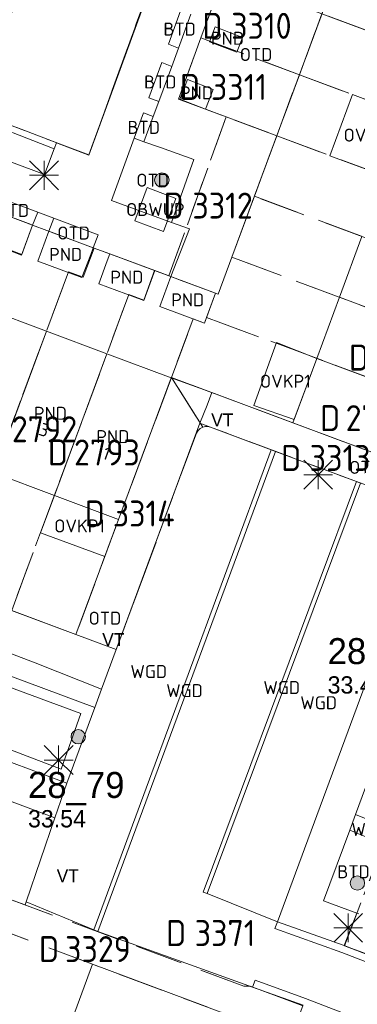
# Model space of a CAD drawing. Header units: metres. Extents: x 207644 to 210135, y 370459 to 373417.
# Tile 101 of 256: x 208310 to 208334, y 371704 to 371772. Entities that reach past the tile are written whole.
import ezdxf
from ezdxf.enums import TextEntityAlignment as Align

# ---------------------------------------------------------------- set-up
doc = ezdxf.new("R2010")
doc.units = ezdxf.units.M
doc.linetypes.add('HIDDEN2', pattern=[4.7625, 3.175, -1.5875])
for name, color, linetype in [('BTD', 7, 'Continuous'), ('GB', 1, 'Continuous'), ('GB07', 1, 'Continuous'), ('GB11', 1, 'Continuous'), ('KAD_perceelnummer', 212, 'Continuous'), ('KAD_sectie', 212, 'Continuous'), ('KAD_Vastgesteld_Perceel', 212, 'Continuous'), ('KO_INSPECTIE', 7, 'Continuous'), ('NAR', 7, 'Continuous'), ('NLV_inspectieput', 7, 'Continuous'), ('NNR_inspectieput', 7, 'Continuous'), ('OBWUP', 7, 'Continuous'), ('OTD', 7, 'Continuous'), ('OVKP1', 7, 'Continuous'), ('PND', 7, 'Continuous'), ('WGD', 7, 'Continuous')]:
    doc.layers.add(name, color=color, linetype=linetype)
for name, color, linetype, lineweight in [('GBOR', 7, 'Continuous', 25), ('GIMGMV', 7, 'Continuous', 25), ('GMV', 7, 'Continuous', 25), ('GP1', 7, 'Continuous', 30), ('Q21_lantaarnpaal', 1, 'Continuous', 0), ('Q26_boom', 72, 'Continuous', 0)]:
    doc.layers.add(name, color=color, linetype=linetype, lineweight=lineweight)
doc.styles.add('ISO', font='isocpeur.ttf', dxfattribs={"height": 1})
doc.styles.add('ISOCP', font='ISOCP.shx', dxfattribs={"height": 1.8})

# ---------------------------------------------------------------- blocks, each defined once
blk = doc.blocks.new('ACMAP_ANN_TEMPLATE_Vastgesteld_Perceelnummer')
at = {"layer": 'KAD_perceelnummer', "style": 'ISOCP'}
blk.add_attdef('Perceelnummer', text='', height=1.8, dxfattribs=at).set_placement((0, 0), align=Align.MIDDLE)
at = {"layer": 'KAD_sectie', "style": 'ISOCP'}
blk.add_attdef('sectie', text='', height=1.8, dxfattribs=at).set_placement((-2.7, 0), align=Align.MIDDLE_RIGHT)
blk = doc.blocks.new('Q26')
blk.add_hatch(color=256).paths.add_polyline_path([(-0.452, -0.01, 1), (0.548, -0.01, 1)])
blk.add_circle((0.048, -0.01), 0.5)
blk = doc.blocks.new('Q21')
for p, q in [((-1, 1), (0, 0)), ((0, 1), (0, 0)), ((0, 0), (1, 1)), ((-1, 0), (0, 0)), ((-1, -1), (0, 0)), ((0, 0), (1, 0)), ((0, 0), (0, -1)), ((0, 0), (1, -1))]:
    blk.add_line(p, q)

msp = doc.modelspace()

# ---------------------------------------------------------------- linework, layer by layer
at = {"layer": 'GB', "color": 253, "linetype": 'Continuous', "lineweight": 13}
for points in [[(208308.257, 371758.874), (208311.351, 371757.725)], [(208312.486, 371757.303), (208315.561, 371756.161)], [(208332.635, 371752.728), (208334.198, 371756.945)], [(208309.504, 371756.059), (208310.583, 371755.658)], [(208316.707, 371755.736), (208319.836, 371754.574)], [(208311.719, 371755.236), (208314.768, 371754.104)], [(208321.648, 371753.901), (208320.944, 371754.162)], [(208315.939, 371753.669), (208319.068, 371752.507)], [(208324.043, 371753.011), (208321.648, 371753.901)], [(208324.043, 371753.011), (208323.276, 371750.944)], [(208323.276, 371750.944), (208320.176, 371752.095)], [(208331.068, 371748.5), (208332.635, 371752.728)], [(208308.095, 371751.947), (208312.309, 371750.376)], [(208312.309, 371750.376), (208316.504, 371748.813)], [(208316.504, 371748.813), (208320.971, 371747.148)], [(208329.415, 371744.04), (208331.068, 371748.5)], [(208320.971, 371747.148), (208317.318, 371737.345)], [(208329.415, 371744.04), (208339.184, 371740.406)], [(208308.663, 371740.571), (208312.86, 371739.006)], [(208313.856, 371702.086), (208315.514, 371706.532)], [(208315.514, 371706.532), (208323.503, 371703.553)]]:
    msp.add_lwpolyline(points, dxfattribs=at)
at = {"layer": 'GB07', "color": 253, "linetype": 'Continuous', "lineweight": 13}
for points in [[(208332.635, 371752.728), (208342.407, 371749.092)], [(208308.663, 371740.571), (208312.309, 371750.376)], [(208312.86, 371739.006), (208316.504, 371748.813)], [(208331.068, 371748.5), (208340.842, 371744.876)]]:
    msp.add_lwpolyline(points, dxfattribs=at)
at = {"layer": 'GB11', "color": 253, "linetype": 'Continuous', "lineweight": 13}
for points in [[(208325.915, 371770.727), (208324.01, 371771.455), (208323.617, 371770.425), (208325.522, 371769.697), (208325.915, 371770.727)], [(208323.879, 371767.116), (208322.098, 371767.809), (208321.57, 371766.45), (208323.352, 371765.758), (208323.879, 371767.116)], [(208310.583, 371755.658), (208311.351, 371757.725)], [(208312.486, 371757.303), (208311.719, 371755.236)], [(208315.378, 371755.686), (208315.561, 371756.161)], [(208314.768, 371754.104), (208315.378, 371755.686)], [(208316.707, 371755.736), (208316.526, 371755.25)], [(208316.526, 371755.25), (208315.939, 371753.669)], [(208319.068, 371752.507), (208319.836, 371754.574)], [(208320.176, 371752.095), (208320.944, 371754.162)], [(208312.86, 371739.006), (208317.318, 371737.345)]]:
    msp.add_lwpolyline(points, dxfattribs=at)
at = {"layer": 'GBOR', "color": 253, "linetype": 'Continuous', "lineweight": 13}
msp.add_lwpolyline([(208304.032, 371713.757), (208309.89, 371711.524), (208309.751, 371711.046), (208310.832, 371710.645), (208310.9, 371710.845)], dxfattribs=at)
at = {"layer": 'GIMGMV', "color": 253, "linetype": 'Continuous', "lineweight": 13}
for points in [[(208319.307, 371760.329), (208318.442, 371758.034)], [(208321.292, 371759.581), (208319.307, 371760.329)], [(208320.428, 371757.286), (208321.292, 371759.581)], [(208318.442, 371758.034), (208320.428, 371757.286)]]:
    msp.add_lwpolyline(points, dxfattribs=at)
at = {"layer": 'GMV', "color": 253, "linetype": 'Continuous', "lineweight": 13}
for points in [[(208315.255, 371762.566), (208326.3, 371792.782)], [(208326.734, 371759.75), (208334.625, 371781)], [(208321.619, 371772.581), (208320.77, 371770.253)], [(208322.332, 371772.337), (208321.467, 371769.987)], [(208320.77, 371770.253), (208321.467, 371769.987)], [(208321.467, 371769.987), (208321.001, 371768.722)], [(208319.416, 371766.54), (208320.306, 371768.981)], [(208320.106, 371766.291), (208321.001, 371768.722)], [(208320.306, 371768.981), (208321.001, 371768.722)], [(208312.172, 371761.246), (208295.93, 371767.294)], [(208301.203, 371767.531), (208312.856, 371763.019)], [(208320.106, 371766.291), (208319.416, 371766.54)], [(208320.106, 371766.291), (208319.72, 371765.244)], [(208319.037, 371765.501), (208318.399, 371763.753)], [(208319.72, 371765.244), (208319.037, 371765.501)], [(208319.72, 371765.244), (208319.078, 371763.5)], [(208316.822, 371759.429), (208318.399, 371763.753)], [(208319.078, 371763.5), (208318.399, 371763.753)], [(208312.856, 371763.019), (208312.172, 371761.246)], [(208312.856, 371763.019), (208313.014, 371763.429)], [(208313.014, 371763.429), (208315.255, 371762.566)], [(208319.078, 371763.5), (208320.224, 371763.095)], [(208320.224, 371763.095), (208322.531, 371762.281)], [(208322.531, 371762.281), (208322.273, 371761.552)], [(208322.273, 371761.552), (208320.988, 371757.917)], [(208311.705, 371758.616), (208308.583, 371759.775)], [(208324.219, 371752.938), (208326.734, 371759.75)], [(208320.988, 371757.917), (208316.822, 371759.429)], [(208311.351, 371757.725), (208311.705, 371758.616)], [(208312.812, 371758.205), (208311.705, 371758.616)], [(208312.486, 371757.303), (208312.812, 371758.205)], [(208315.906, 371757.056), (208312.812, 371758.205)], [(208322.226, 371757.468), (208320.988, 371757.917)], [(208315.561, 371756.161), (208315.906, 371757.056)], [(208320.944, 371754.162), (208322.226, 371757.468)], [(208315.561, 371756.161), (208316.707, 371755.736)], [(208319.836, 371754.574), (208320.944, 371754.162)], [(208324.043, 371753.011), (208324.219, 371752.938)], [(208320.971, 371747.148), (208323.781, 371746.125)], [(208323.781, 371746.125), (208323.453, 371745.25)], [(208323.781, 371746.125), (208329.415, 371744.04)], [(208323.453, 371745.25), (208322.961, 371744.004)], [(208322.961, 371744.004), (208316.141, 371725.586)], [(208322.961, 371744.004), (208327.912, 371742.159)], [(208313.339, 371720.039), (208255.228, 371742.229)], [(208315.59, 371708.91), (208327.912, 371742.159)], [(208315.867, 371708.796), (208328.193, 371742.054)], [(208327.912, 371742.159), (208328.193, 371742.054)], [(208328.193, 371742.054), (208333.812, 371739.96)], [(208313.728, 371719.069), (208254.781, 371741.044)], [(208333.812, 371739.96), (208323.174, 371711.535)], [(208334.093, 371739.855), (208323.453, 371711.423)], [(208333.812, 371739.96), (208334.093, 371739.855)], [(208338.934, 371738.051), (208328.333, 371709.469)], [(208317.318, 371737.345), (208316.362, 371734.78)], [(208314.344, 371729.375), (208316.362, 371734.78)], [(208295.036, 371731.143), (208314.692, 371723.891)], [(208309.891, 371731.031), (208314.344, 371729.375)], [(208308.957, 371728.381), (208311.537, 371727.415)], [(208311.537, 371727.415), (208316.141, 371725.586)], [(208309.765, 371726.504), (208315.675, 371724.326)], [(208315.675, 371724.326), (208316.141, 371725.586)], [(208313.728, 371719.069), (208315.675, 371724.326)], [(208314.692, 371723.891), (208313.339, 371720.039)], [(208333.75, 371716.898), (208335.21, 371720.819)], [(208312.902, 371716.668), (208305.159, 371719.562)], [(208312.902, 371716.668), (208313.728, 371719.069)], [(208310.9, 371710.845), (208312.902, 371716.668)], [(208333.35, 371715.825), (208333.75, 371716.898)], [(208336.135, 371715.931), (208333.75, 371716.898)], [(208331.529, 371710.935), (208333.35, 371715.825)], [(208335.706, 371714.839), (208333.35, 371715.825)], [(208323.174, 371711.535), (208323.453, 371711.423)], [(208323.453, 371711.423), (208328.333, 371709.469)], [(208315.59, 371708.91), (208310.9, 371710.845)], [(208333.842, 371710.081), (208331.529, 371710.935)], [(208333.842, 371710.081), (208332.964, 371707.828)], [(208333.973, 371710.032), (208333.842, 371710.081)], [(208328.155, 371709.002), (208328.333, 371709.469)], [(208332.964, 371707.828), (208328.333, 371709.469)], [(208315.867, 371708.796), (208315.59, 371708.91)], [(208315.867, 371708.796), (208326.61, 371704.951)], [(208332.804, 371707.354), (208328.155, 371709.002)], [(208332.964, 371707.828), (208336.74, 371706.36)], [(208336.58, 371705.886), (208332.804, 371707.354)], [(208326.61, 371704.951), (208326.788, 371705.418)], [(208326.788, 371705.418), (208330.293, 371704.164)], [(208330.128, 371703.692), (208326.61, 371704.951)], [(208330.293, 371704.164), (208335.618, 371702.1)]]:
    msp.add_lwpolyline(points, dxfattribs=at)
at = {"layer": 'GP1', "color": 253, "linetype": 'Continuous', "lineweight": 13}
for points in [[(208337.32, 371765.371), (208333.547, 371766.769), (208331.977, 371762.532), (208335.75, 371761.134)], [(208328.279, 371749.595), (208326.703, 371745.225)], [(208331.068, 371748.5), (208328.279, 371749.595)], [(208329.496, 371744.259), (208331.068, 371748.5)], [(208326.703, 371745.225), (208329.496, 371744.259)], [(208312.86, 371739.006), (208311.899, 371736.42)], [(208311.899, 371736.42), (208316.362, 371734.78)]]:
    msp.add_lwpolyline(points, dxfattribs=at)
at = {"layer": 'KAD_Vastgesteld_Perceel', "color": 253, "linetype": 'HIDDEN2', "lineweight": 13}
for points in [[(208315.25, 371762.592), (208301.335, 371767.85), (208302.94, 371772.379), (208309.046, 371770.123), (208311.899, 371777.826), (208318.705, 371796.155), (208326.236, 371792.726), (208325.223, 371789.958), (208320.429, 371776.86), (208315.25, 371762.592)], [(208354.271, 371768.67), (208353.92, 371767.725), (208356.022, 371766.941), (208354.454, 371762.725), (208352.363, 371763.505), (208352.707, 371764.442), (208331.424, 371772.365), (208332.992, 371776.592), (208354.271, 371768.67)], [(208331.424, 371772.365), (208329.859, 371768.147), (208323.026, 371770.692), (208324.573, 371774.916), (208331.424, 371772.365)], [(208354.454, 371762.725), (208352.883, 371758.504), (208350.789, 371759.285), (208351.14, 371760.228), (208329.859, 371768.147), (208331.424, 371772.365), (208352.707, 371764.442), (208352.363, 371763.505), (208354.454, 371762.725)], [(208328.288, 371763.912), (208324.777, 371765.219), (208321.472, 371766.45), (208323.026, 371770.692), (208329.859, 371768.147), (208328.288, 371763.912)], [(208351.308, 371754.272), (208349.225, 371755.049), (208349.575, 371755.989), (208328.288, 371763.912), (208329.859, 371768.147), (208351.14, 371760.228), (208350.789, 371759.285), (208352.883, 371758.504), (208351.308, 371754.272)], [(208328.288, 371763.912), (208326.734, 371759.723), (208325.17, 371755.505), (208324.221, 371752.945), (208324.043, 371753.011), (208320.811, 371754.211), (208324.777, 371765.219), (208328.288, 371763.912)], [(208328.288, 371763.912), (208349.575, 371755.989), (208349.225, 371755.049), (208351.308, 371754.272), (208349.738, 371750.05), (208347.65, 371750.83), (208348.016, 371751.803), (208326.734, 371759.723), (208328.288, 371763.912)], [(208326.734, 371759.723), (208348.016, 371751.803), (208347.65, 371750.83), (208349.738, 371750.05), (208348.166, 371745.825), (208346.085, 371746.603), (208346.45, 371747.587), (208325.17, 371755.505), (208326.734, 371759.723)], [(208301.487, 371734.175), (208297.27, 371735.746), (208305.404, 371757.613), (208306.376, 371757.253), (208307.127, 371759.293), (208308.273, 371758.867), (208311.346, 371757.726), (208310.598, 371755.691), (208309.621, 371756.052), (208301.487, 371734.175)], [(208311.346, 371757.726), (208315.612, 371756.142), (208314.866, 371754.113), (208313.837, 371754.487), (208305.701, 371732.604), (208301.487, 371734.175), (208309.621, 371756.052), (208310.598, 371755.691), (208311.346, 371757.726)], [(208305.701, 371732.604), (208313.837, 371754.487), (208314.866, 371754.113), (208315.612, 371756.142), (208319.811, 371754.583), (208319.057, 371752.535), (208318.029, 371752.917), (208309.899, 371731.04), (208305.701, 371732.604)], [(208325.17, 371755.505), (208346.45, 371747.587), (208346.085, 371746.603), (208348.166, 371745.825), (208346.595, 371741.602), (208344.51, 371742.381), (208344.882, 371743.378), (208323.421, 371751.335), (208324.043, 371753.011), (208324.221, 371752.945), (208325.17, 371755.505)], [(208322.496, 371751.243), (208320.981, 371747.177), (208317.318, 371737.345), (208314.353, 371729.38), (208309.899, 371731.04), (208318.029, 371752.917), (208319.057, 371752.535), (208319.811, 371754.583), (208320.811, 371754.211), (208324.043, 371753.011), (208323.421, 371751.335), (208323.276, 371750.944), (208322.496, 371751.243)], [(208322.496, 371751.243), (208323.276, 371750.944), (208323.421, 371751.335), (208344.882, 371743.378), (208344.51, 371742.381), (208346.595, 371741.602), (208345.027, 371737.387), (208342.968, 371738.153), (208343.244, 371738.895), (208320.981, 371747.177), (208322.496, 371751.243)], [(208314.353, 371729.38), (208317.318, 371737.345), (208320.981, 371747.177), (208323.165, 371743.73), (208322.981, 371743.637), (208322.826, 371743.5), (208322.711, 371743.329), (208317.158, 371728.334), (208314.353, 371729.38)], [(208344.519, 371736.025), (208333.812, 371739.96), (208323.687, 371743.733), (208323.514, 371743.771), (208323.337, 371743.77), (208323.165, 371743.73), (208320.981, 371747.177), (208343.244, 371738.895), (208342.968, 371738.153), (208345.027, 371737.387), (208344.519, 371736.025)], [(208360.567, 371697.55), (208332.982, 371707.817), (208335.482, 371714.313), (208339.507, 371712.826), (208337.819, 371708.215), (208345.014, 371705.719), (208358.869, 371700.598), (208358.57, 371699.791), (208360.623, 371699.031), (208360.567, 371697.55)], [(208329.242, 371701.412), (208315.514, 371706.532), (208308.018, 371709.327), (208306.361, 371704.881), (208301.437, 371706.717), (208304.032, 371713.757), (208309.89, 371711.524), (208309.751, 371711.046), (208325.998, 371705.018), (208326.455, 371705.025), (208330.1, 371703.65), (208329.242, 371701.412)], [(208306.361, 371704.881), (208308.018, 371709.327), (208315.514, 371706.532), (208329.242, 371701.412), (208331.364, 371700.621), (208329.41, 371695.33), (208327.353, 371696.097), (208327.665, 371696.937), (208306.361, 371704.881)]]:
    msp.add_lwpolyline(points, close=True, dxfattribs=at)
for points in [[(208301.335, 371767.85), (208315.25, 371762.592), (208320.429, 371776.86), (208325.223, 371789.958), (208326.236, 371792.726), (208333.48, 371789.51), (208331.474, 371784.028), (208329.253, 371777.956), (208326.089, 371779.055), (208324.573, 371774.916), (208323.026, 371770.692), (208321.472, 371766.45), (208324.777, 371765.219), (208320.811, 371754.211), (208319.811, 371754.583), (208315.612, 371756.142), (208311.346, 371757.726), (208308.273, 371758.867)], [(208309.899, 371731.04), (208314.353, 371729.38), (208317.158, 371728.334), (208322.711, 371743.329), (208322.826, 371743.5), (208322.981, 371743.637), (208323.165, 371743.73), (208323.337, 371743.77), (208323.514, 371743.771), (208323.687, 371743.733), (208333.812, 371739.96), (208344.519, 371736.025)], [(208335.482, 371714.313), (208332.982, 371707.817), (208360.567, 371697.55)], [(208297.99, 371675.277), (208319.173, 371667.615), (208320.031, 371669.936), (208321.598, 371674.181), (208323.161, 371678.412), (208324.298, 371681.49), (208324.73, 371682.658), (208326.292, 371686.887), (208327.847, 371691.097), (208329.41, 371695.33), (208331.364, 371700.621), (208329.242, 371701.412), (208330.1, 371703.65), (208326.455, 371705.025), (208325.998, 371705.018), (208309.751, 371711.046)]]:
    msp.add_lwpolyline(points, dxfattribs=at)

# ---------------------------------------------------------------- block references
ref = msp.add_blockref('ACMAP_ANN_TEMPLATE_Vastgesteld_Perceelnummer', (208327.224, 371771.532), dxfattribs=at)
ref.add_attrib('Perceelnummer', '3310', dxfattribs={"layer": 'KAD_perceelnummer', "lineweight": 13, "height": 1.8, "style": 'ISOCP'}).set_placement((208327.224, 371771.532), align=Align.MIDDLE)
ref.add_attrib('sectie', 'D', dxfattribs={"layer": 'KAD_sectie', "lineweight": 13, "height": 1.8, "style": 'ISOCP'}).set_placement((208324.524, 371771.532), align=Align.MIDDLE_RIGHT)
ref = msp.add_blockref('ACMAP_ANN_TEMPLATE_Vastgesteld_Perceelnummer', (208325.665, 371767.302), dxfattribs=at)
ref.add_attrib('Perceelnummer', '3311', dxfattribs={"layer": 'KAD_perceelnummer', "lineweight": 13, "height": 1.8, "style": 'ISOCP'}).set_placement((208325.665, 371767.302), align=Align.MIDDLE)
ref.add_attrib('sectie', 'D', dxfattribs={"layer": 'KAD_sectie', "lineweight": 13, "height": 1.8, "style": 'ISOCP'}).set_placement((208322.965, 371767.302), align=Align.MIDDLE_RIGHT)
ref = msp.add_blockref('ACMAP_ANN_TEMPLATE_Vastgesteld_Perceelnummer', (208324.531, 371759.082), dxfattribs=at)
ref.add_attrib('Perceelnummer', '3312', dxfattribs={"layer": 'KAD_perceelnummer', "lineweight": 13, "height": 1.8, "style": 'ISOCP'}).set_placement((208324.531, 371759.082), align=Align.MIDDLE)
ref.add_attrib('sectie', 'D', dxfattribs={"layer": 'KAD_sectie', "lineweight": 13, "height": 1.8, "style": 'ISOCP'}).set_placement((208321.831, 371759.082), align=Align.MIDDLE_RIGHT)
ref = msp.add_blockref('ACMAP_ANN_TEMPLATE_Vastgesteld_Perceelnummer', (208337.388, 371748.554), dxfattribs=at)
ref.add_attrib('Perceelnummer', '2795', dxfattribs={"layer": 'KAD_perceelnummer', "lineweight": 13, "height": 1.8, "style": 'ISOCP'}).set_placement((208337.388, 371748.554), align=Align.MIDDLE)
ref.add_attrib('sectie', 'D', dxfattribs={"layer": 'KAD_sectie', "lineweight": 13, "height": 1.8, "style": 'ISOCP'}).set_placement((208334.688, 371748.554), align=Align.MIDDLE_RIGHT)
ref = msp.add_blockref('ACMAP_ANN_TEMPLATE_Vastgesteld_Perceelnummer', (208307.972, 371745.165), dxfattribs=at)
ref.add_attrib('Perceelnummer', '2791', dxfattribs={"layer": 'KAD_perceelnummer', "lineweight": 13, "height": 1.8, "style": 'ISOCP'}).set_placement((208307.972, 371745.165), align=Align.MIDDLE)
ref.add_attrib('sectie', 'D', dxfattribs={"layer": 'KAD_sectie', "lineweight": 13, "height": 1.8, "style": 'ISOCP'}).set_placement((208305.272, 371745.165), align=Align.MIDDLE_RIGHT)
ref = msp.add_blockref('ACMAP_ANN_TEMPLATE_Vastgesteld_Perceelnummer', (208335.391, 371744.361), dxfattribs=at)
ref.add_attrib('Perceelnummer', '2794', dxfattribs={"layer": 'KAD_perceelnummer', "lineweight": 13, "height": 1.8, "style": 'ISOCP'}).set_placement((208335.391, 371744.361), align=Align.MIDDLE)
ref.add_attrib('sectie', 'D', dxfattribs={"layer": 'KAD_sectie', "lineweight": 13, "height": 1.8, "style": 'ISOCP'}).set_placement((208332.691, 371744.361), align=Align.MIDDLE_RIGHT)
ref = msp.add_blockref('ACMAP_ANN_TEMPLATE_Vastgesteld_Perceelnummer', (208312.175, 371743.591), dxfattribs=at)
ref.add_attrib('Perceelnummer', '2792', dxfattribs={"layer": 'KAD_perceelnummer', "lineweight": 13, "height": 1.8, "style": 'ISOCP'}).set_placement((208312.175, 371743.591), align=Align.MIDDLE)
ref.add_attrib('sectie', 'D', dxfattribs={"layer": 'KAD_sectie', "lineweight": 13, "height": 1.8, "style": 'ISOCP'}).set_placement((208309.475, 371743.591), align=Align.MIDDLE_RIGHT)
ref = msp.add_blockref('ACMAP_ANN_TEMPLATE_Vastgesteld_Perceelnummer', (208316.505, 371741.982), dxfattribs=at)
ref.add_attrib('Perceelnummer', '2793', dxfattribs={"layer": 'KAD_perceelnummer', "lineweight": 13, "height": 1.8, "style": 'ISOCP'}).set_placement((208316.505, 371741.982), align=Align.MIDDLE)
ref.add_attrib('sectie', 'D', dxfattribs={"layer": 'KAD_sectie', "lineweight": 13, "height": 1.8, "style": 'ISOCP'}).set_placement((208313.805, 371741.982), align=Align.MIDDLE_RIGHT)
ref = msp.add_blockref('ACMAP_ANN_TEMPLATE_Vastgesteld_Perceelnummer', (208332.689, 371741.601), dxfattribs=at)
ref.add_attrib('Perceelnummer', '3313', dxfattribs={"layer": 'KAD_perceelnummer', "lineweight": 13, "height": 1.8, "style": 'ISOCP'}).set_placement((208332.689, 371741.601), align=Align.MIDDLE)
ref.add_attrib('sectie', 'D', dxfattribs={"layer": 'KAD_sectie', "lineweight": 13, "height": 1.8, "style": 'ISOCP'}).set_placement((208329.989, 371741.601), align=Align.MIDDLE_RIGHT)
ref = msp.add_blockref('ACMAP_ANN_TEMPLATE_Vastgesteld_Perceelnummer', (208319.059, 371737.755), dxfattribs=at)
ref.add_attrib('Perceelnummer', '3314', dxfattribs={"layer": 'KAD_perceelnummer', "lineweight": 13, "height": 1.8, "style": 'ISOCP'}).set_placement((208319.059, 371737.755), align=Align.MIDDLE)
ref.add_attrib('sectie', 'D', dxfattribs={"layer": 'KAD_sectie', "lineweight": 13, "height": 1.8, "style": 'ISOCP'}).set_placement((208316.359, 371737.755), align=Align.MIDDLE_RIGHT)
ref = msp.add_blockref('ACMAP_ANN_TEMPLATE_Vastgesteld_Perceelnummer', (208324.704, 371708.695), dxfattribs=at)
ref.add_attrib('Perceelnummer', '3371', dxfattribs={"layer": 'KAD_perceelnummer', "lineweight": 13, "height": 1.8, "style": 'ISOCP'}).set_placement((208324.704, 371708.695), align=Align.MIDDLE)
ref.add_attrib('sectie', 'D', dxfattribs={"layer": 'KAD_sectie', "lineweight": 13, "height": 1.8, "style": 'ISOCP'}).set_placement((208322.004, 371708.695), align=Align.MIDDLE_RIGHT)
ref = msp.add_blockref('ACMAP_ANN_TEMPLATE_Vastgesteld_Perceelnummer', (208315.886, 371707.585), dxfattribs=at)
ref.add_attrib('Perceelnummer', '3329', dxfattribs={"layer": 'KAD_perceelnummer', "lineweight": 13, "height": 1.8, "style": 'ISOCP'}).set_placement((208315.886, 371707.585), align=Align.MIDDLE)
ref.add_attrib('sectie', 'D', dxfattribs={"layer": 'KAD_sectie', "lineweight": 13, "height": 1.8, "style": 'ISOCP'}).set_placement((208313.186, 371707.585), align=Align.MIDDLE_RIGHT)
at = {"layer": 'Q21_lantaarnpaal', "color": 253}
for p in [(208312.14, 371761.183), (208331.166, 371740.439), (208313.153, 371720.679), (208333.249, 371709.058)]:
    msp.add_blockref('Q21', p, dxfattribs=at)
at = {"layer": 'Q26_boom', "color": 253}
for p in [(208320.27, 371760.86), (208314.466, 371722.298), (208333.837, 371712.169)]:
    msp.add_blockref('Q26', p, dxfattribs=at)

# ---------------------------------------------------------------- texts
at = {"layer": 'BTD', "color": 253, "linetype": 'Continuous', "lineweight": 13, "style": 'ISO'}
for p in [(208321.551, 371771.305), (208320.209, 371767.643), (208319.06, 371764.5), (208333.618, 371712.939)]:
    msp.add_text('BTD', height=0.9, dxfattribs=at).set_placement(p, align=Align.MIDDLE_CENTER)
at = {"layer": 'KO_INSPECTIE', "color": 253, "lineweight": 13}
for p in [(208323.74, 371743.78), (208316.18, 371728.57), (208313.02, 371712.21)]:
    msp.add_text('VT', height=0.9, dxfattribs=at).set_placement(p)
at = {"layer": 'NAR', "color": 253, "linetype": 'Continuous', "lineweight": 13, "style": 'ISO'}
for s, p in [('3', (208312.157, 371743.537)), ('1', (208316.485, 371741.924))]:
    msp.add_text(s, height=0.9, rotation=339.6, dxfattribs=at).set_placement(p, align=Align.MIDDLE_CENTER)
at = {"layer": 'NLV_inspectieput', "color": 253, "lineweight": 13}
for s, p in [('33.46', (208331.82, 371725.28)), ('33.54', (208311.03, 371716.01))]:
    msp.add_text(s, height=1.2, dxfattribs=at).set_placement(p)
at = {"layer": 'NNR_inspectieput', "color": 253, "lineweight": 13}
for s, p in [('28_78', (208331.82, 371727.32)), ('28_79', (208311.03, 371718.05))]:
    msp.add_text(s, height=1.8, dxfattribs=at).set_placement(p)
at = {"layer": 'OBWUP', "color": 253, "linetype": 'Continuous', "lineweight": 13, "style": 'ISO'}
msp.add_text('OBWUP', height=0.9, dxfattribs=at).set_placement((208319.867, 371758.808), align=Align.MIDDLE_CENTER)
at = {"layer": 'OTD', "color": 253, "linetype": 'Continuous', "lineweight": 13, "style": 'ISO'}
for p in [(208326.852, 371769.546), (208319.677, 371760.841), (208309.981, 371758.745), (208314.196, 371757.18), (208334.439, 371740.949), (208316.369, 371730.501)]:
    msp.add_text('OTD', height=0.9, dxfattribs=at).set_placement(p, align=Align.MIDDLE_CENTER)
at = {"layer": 'OVKP1', "color": 253, "linetype": 'Continuous', "lineweight": 13, "style": 'ISO'}
for p in [(208334.688, 371763.965), (208328.886, 371746.914), (208314.609, 371736.889)]:
    msp.add_text('OVKP1', height=0.9, dxfattribs=at).set_placement(p, align=Align.MIDDLE_CENTER)
at = {"layer": 'PND', "color": 253, "linetype": 'Continuous', "lineweight": 13, "style": 'ISO'}
for p in [(208324.872, 371770.667), (208322.719, 371766.894), (208313.64, 371755.699), (208317.888, 371754.121), (208322.11, 371752.553), (208312.584, 371744.692), (208316.916, 371743.077)]:
    msp.add_text('PND', height=0.9, dxfattribs=at).set_placement(p, align=Align.MIDDLE_CENTER)
at = {"layer": 'WGD', "color": 253, "linetype": 'Continuous', "lineweight": 13, "style": 'ISO'}
for p in [(208319.406, 371726.805), (208328.634, 371725.696), (208321.892, 371725.484), (208331.194, 371724.646), (208334.743, 371715.869)]:
    msp.add_text('WGD', height=0.9, dxfattribs=at).set_placement(p, align=Align.MIDDLE_CENTER)

doc.saveas('drawing.dxf')
